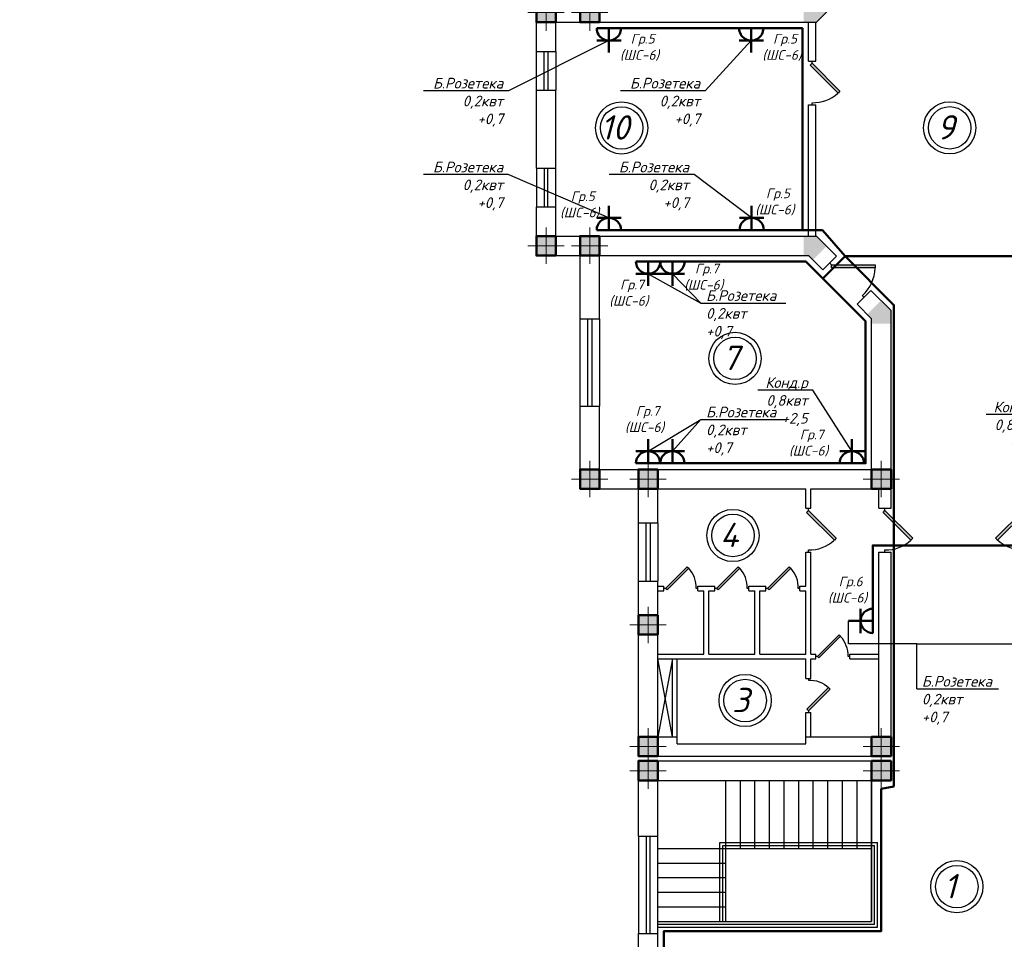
# Model space of a CAD drawing. Header units: millimetres. Extents: x 473009 to 2502882, y 456217 to 1153743.
# Tile 115 of 124: x 2104246 to 2124511, y 484619 to 503540. Entities that reach past the tile are written whole.
import ezdxf
from ezdxf import colors
from ezdxf.entities.mleader import LeaderData, LeaderLine
from ezdxf.math import Vec2, Vec3

# ---------------------------------------------------------------- set-up
doc = ezdxf.new("R2010")
doc.units = ezdxf.units.MM
doc.layers.add('kolonn', color=7, linetype='Continuous')
doc.layers.add('Электрика', color=1, linetype='Continuous', lineweight=50)
doc.styles.add('SPDS1', font='spds.shx', dxfattribs={"width": 0.8})
doc.styles.get("Standard").update_dxf_attribs({"font": 'isocpeui.ttf'})
doc.styles.add('style Ecuper', font='isocpeui.ttf', dxfattribs={"height": 220})
doc.styles.add('ГОСТ 300', font='isocpeui.ttf', dxfattribs={"height": 250})

# ---------------------------------------------------------------- blocks, each defined once
blk = doc.blocks.new('jfgjhsdf')
blk.add_hatch(color=1).paths.add_polyline_path([(-593, 731), (-637, 687), (0, 50), (44, 94)])
at = {"color": 1}
for p, q in [((0, 1000), (0, 950)), ((0, 50), (0, 0))]:
    blk.add_line(p, q, dxfattribs=at)
blk.add_lwpolyline([(0, 50), (-637, 687), (-593, 731), (44, 94), (0, 50)], dxfattribs=at)
blk.add_arc((-33, 130), 821, 87.662, 132.9147, dxfattribs=at)
blk = doc.blocks.new('ghsdd')
at = {"ltscale": 50}
h = blk.add_hatch(color=256, dxfattribs=at)
h.paths.add_polyline_path([(0, 200), (-200, 200), (-200, 0), (0, 0)])
h.paths.add_polyline_path([(200, 0), (200, 200), (0, 200), (0, 0)])
h.paths.add_polyline_path([(0, 0), (-200, 0), (-200, -200), (0, -200)])
h.paths.add_polyline_path([(0, 0), (0, -200), (200, -200), (200, 0)])
at = {"lineweight": 0}
for p, q in [((0, -374), (0, 374)), ((-374, 0), (374, 0))]:
    blk.add_line(p, q, dxfattribs=at)
at = {"lineweight": 50, "ltscale": 50}
blk.add_lwpolyline([(200, 200), (200, -200), (-200, -200), (-200, 200), (200, 200)], dxfattribs=at)
blk = doc.blocks.new('розетка')
at = {"layer": 'Электрика', "ltscale": 20}
for p, q in [((0, 250), (0, -250)), ((250, 250), (250, -250)), ((0, 0), (500, 0))]:
    blk.add_line(p, q, dxfattribs=at)
blk.add_arc((0, 0), 250, 270, 90, dxfattribs=at)
blk = doc.blocks.new('_None')

msp = doc.modelspace()

# ---------------------------------------------------------------- hatches: boundary and pattern name
at = {"layer": 'kolonn'}
h = msp.add_hatch(color=256, dxfattribs=at)
h.paths.add_polyline_path([(2121779, 505287.9), (2121779, 505187.9), (2121687.5, 505096.4), (2121970.4, 504813.6), (2122179, 505022.2), (2122179, 505287.9)])
h.paths.add_polyline_path([(2124987.5, 504813.6), (2125270.4, 505096.4), (2125179, 505187.9), (2125179, 505287.9), (2124779, 505287.9), (2124779, 505022.2)])
h.paths.add_polyline_path([(2126579, 503887.9), (2126479, 503887.9), (2126387.5, 503979.3), (2126104.7, 503696.4), (2126313.3, 503487.9), (2126579, 503487.9)])
h.paths.add_polyline_path([(2126579, 499087.9), (2126313.3, 499087.9), (2126104.7, 498879.3), (2126387.5, 498596.4), (2126479, 498687.9), (2126579, 498687.9)])
h.paths.add_polyline_path([(2125179, 497287.9), (2125179, 497387.9), (2125270.4, 497479.3), (2124987.5, 497762.1), (2124779, 497553.6), (2124779, 497287.9)])
h.paths.add_polyline_path([(2121687.5, 497479.3), (2121779, 497387.9), (2121779, 497287.9), (2122179, 497287.9), (2122179, 497553.6), (2121970.4, 497762.1)])
h.paths.add_polyline_path([(2120379, 498687.9), (2120479, 498687.9), (2120570.4, 498596.4), (2120853.2, 498879.3), (2120644.6, 499087.9), (2120379, 499087.9)])
h.paths.add_polyline_path([(2120570.4, 503979.3), (2120479, 503887.9), (2120379, 503887.9), (2120379, 503487.9), (2120644.6, 503487.9), (2120853.2, 503696.4)])

# ---------------------------------------------------------------- linework, layer by layer
at = {"lineweight": 30}
for p, q in [((2114879, 502887.9), (2114879, 503887.9)), ((2120644.6, 503487.9), (2121058.3, 503901.5)), ((2115279, 503487.9), (2120644.6, 503487.9)), ((2115279, 502887.9), (2115279, 503487.9)), ((2120479, 502687.9), (2120479, 503487.9)), ((2120629, 502687.9), (2120629, 503487.9)), ((2114879, 502887.9), (2115279, 502887.9)), ((2120479, 502687.9), (2120629, 502687.9)), ((2114879, 502087.9), (2115279, 502087.9)), ((2114879, 500487.9), (2114879, 502087.9)), ((2115279, 500487.9), (2115279, 502087.9)), ((2120479, 499087.9), (2120479, 501787.9)), ((2120479, 501787.9), (2120629, 501787.9)), ((2120629, 499087.9), (2120629, 501787.9)), ((2114879, 500487.9), (2115279, 500487.9)), ((2114879, 498687.9), (2114879, 499687.9)), ((2114879, 499687.9), (2115279, 499687.9)), ((2115279, 499087.9), (2115279, 499687.9)), ((2115279, 499087.9), (2120644.6, 499087.9)), ((2120644.6, 499087.9), (2121058.3, 498674.3)), ((2114879, 498687.9), (2115779, 498687.9)), ((2115779, 497387.9), (2115779, 498687.9)), ((2116179, 497387.9), (2116179, 498687.9)), ((2116179, 498687.9), (2120479, 498687.9)), ((2120479, 498687.9), (2120775.4, 498391.4)), ((2120775.4, 498391.4), (2121058.3, 498674.3)), ((2121482.5, 497684.3), (2121765.4, 497967.2)), ((2121765.4, 497967.2), (2122179, 497553.6)), ((2121482.5, 497684.3), (2121779, 497387.9)), ((2122179, 493487.9), (2122179, 497553.6)), ((2115779, 497387.9), (2116179, 497387.9)), ((2121779, 494287.9), (2121779, 497387.9)), ((2115779, 493887.9), (2115779, 495587.9)), ((2115779, 495587.9), (2116179, 495587.9)), ((2116179, 494287.9), (2116179, 495587.9)), ((2116179, 494287.9), (2121779, 494287.9)), ((2115779, 493887.9), (2116979, 493887.9)), ((2116979, 493187.9), (2116979, 493887.9)), ((2117379, 493187.9), (2117379, 493887.9)), ((2117379, 493887.9), (2120429, 493887.9)), ((2120429, 493487.9), (2120429, 493887.9)), ((2120529, 493487.9), (2120529, 493887.9)), ((2120529, 493887.9), (2121929, 493887.9)), ((2121929, 493487.9), (2121929, 493887.9)), ((2120429, 493487.9), (2120529, 493487.9)), ((2121929, 493487.9), (2122179, 493487.9)), ((2116979, 493187.9), (2117379, 493187.9)), ((2120429, 492587.9), (2120529, 492587.9)), ((2120429, 491887.9), (2120429, 492587.9)), ((2120529, 490487.9), (2120529, 492587.9)), ((2121929, 488787.9), (2121929, 492587.9)), ((2121929, 492587.9), (2122179, 492587.9)), ((2122179, 488387.9), (2122179, 492587.9)), ((2116979, 491987.9), (2117379, 491987.9)), ((2116979, 488387.9), (2116979, 491987.9)), ((2117379, 488787.9), (2117379, 491987.9)), ((2117379, 491887.9), (2117504, 491887.9)), ((2117504, 491787.9), (2117504, 491887.9)), ((2118204, 491787.9), (2118204, 491887.9)), ((2118204, 491887.9), (2118554, 491887.9)), ((2118554, 491787.9), (2118554, 491887.9)), ((2119254, 491787.9), (2119254, 491887.9)), ((2119254, 491887.9), (2119604, 491887.9)), ((2119604, 491787.9), (2119604, 491887.9)), ((2120304, 491787.9), (2120304, 491887.9)), ((2120304, 491887.9), (2120429, 491887.9)), ((2117379, 491787.9), (2117504, 491787.9)), ((2118204, 491787.9), (2118329, 491787.9)), ((2118329, 490487.9), (2118329, 491787.9)), ((2118429, 490487.9), (2118429, 491787.9)), ((2118429, 491787.9), (2118554, 491787.9)), ((2119254, 491787.9), (2119379, 491787.9)), ((2119379, 490487.9), (2119379, 491787.9)), ((2119479, 490487.9), (2119479, 491787.9)), ((2119479, 491787.9), (2119604, 491787.9)), ((2120304, 491787.9), (2120429, 491787.9)), ((2120429, 490487.9), (2120429, 491787.9)), ((2117379, 490487.9), (2118329, 490487.9)), ((2118429, 490487.9), (2119379, 490487.9)), ((2119479, 490487.9), (2120429, 490487.9)), ((2120529, 490487.9), (2120629, 490487.9)), ((2120629, 490387.9), (2120629, 490487.9)), ((2121329, 490387.9), (2121329, 490487.9)), ((2121329, 490487.9), (2121929, 490487.9)), ((2117379, 490387.9), (2120429, 490387.9)), ((2117679, 490387.9), (2117379, 488787.9)), ((2117679, 488787.9), (2117379, 490387.9)), ((2117679, 488787.9), (2117679, 490387.9)), ((2117779, 488637.9), (2117779, 490387.9)), ((2120429, 489987.9), (2120429, 490387.9)), ((2120529, 490387.9), (2120629, 490387.9)), ((2120529, 489987.9), (2120529, 490387.9)), ((2121329, 490387.9), (2121929, 490387.9)), ((2120429, 489987.9), (2120529, 489987.9)), ((2120429, 488637.9), (2120429, 489287.9)), ((2120429, 489287.9), (2120529, 489287.9)), ((2120529, 488787.9), (2120529, 489287.9)), ((2117379, 488787.9), (2117779, 488787.9)), ((2120429, 488787.9), (2121929, 488787.9)), ((2117779, 488637.9), (2120429, 488637.9)), ((2116979, 488387.9), (2122179, 488387.9)), ((2116979, 488287.9), (2122179, 488287.9)), ((2116979, 486737.9), (2116979, 488287.9)), ((2122179, 487887.9), (2122179, 488287.9)), ((2117379, 487887.9), (2122179, 487887.9)), ((2117379, 486737.9), (2117379, 487887.9)), ((2116979, 486737.9), (2117379, 486737.9)), ((2116979, 474887.9), (2116979, 484737.9)), ((2116979, 484737.9), (2117379, 484737.9)), ((2117379, 483337.9), (2117379, 484737.9))]:
    msp.add_line(p, q, dxfattribs=at)
at = {"color": 1}
for p, q in [((2114879, 502087.9), (2114879, 502887.9)), ((2115039, 502087.9), (2115039, 502887.9)), ((2115119, 502887.9), (2115119, 502087.9)), ((2115279, 502887.9), (2115279, 502087.9)), ((2114879, 500487.9), (2114879, 499687.9)), ((2115039, 500487.9), (2115039, 499687.9)), ((2115119, 499687.9), (2115119, 500487.9)), ((2115279, 499687.9), (2115279, 500487.9)), ((2115779, 495587.9), (2115779, 497387.9)), ((2115939, 495587.9), (2115939, 497387.9)), ((2116019, 497387.9), (2116019, 495587.9)), ((2116179, 497387.9), (2116179, 495587.9)), ((2116979, 491987.9), (2116979, 493187.9)), ((2117139, 491987.9), (2117139, 493187.9)), ((2117219, 493187.9), (2117219, 491987.9)), ((2117379, 493187.9), (2117379, 491987.9)), ((2116979, 486737.9), (2116979, 484737.9)), ((2117139, 486737.9), (2117139, 484737.9)), ((2117219, 484737.9), (2117219, 486737.9)), ((2117379, 484737.9), (2117379, 486737.9)), ((2118659, 484987.9), (2118659, 486607.9)), ((2118659, 486607.9), (2121899, 486607.9)), ((2121899, 484867.9), (2121899, 486607.9)), ((2118719, 484987.9), (2118719, 486547.9)), ((2118719, 486547.9), (2121839, 486547.9)), ((2121839, 484927.9), (2121839, 486547.9)), ((2117379, 484927.9), (2121839, 484927.9)), ((2117379, 484867.9), (2121899, 484867.9))]:
    msp.add_line(p, q, dxfattribs=at)
at = {"linetype": 'ByBlock', "lineweight": -2}
msp.add_line((2122709.1, 489773.7), (2122714.1, 489773.7), dxfattribs=at)
for p, q in [((2118779, 484987.9), (2118779, 487887.9)), ((2119079, 486487.9), (2119079, 487887.9)), ((2119379, 486487.9), (2119379, 487887.9)), ((2119679, 486487.9), (2119679, 487887.9)), ((2119979, 486487.9), (2119979, 487887.9)), ((2120279, 486487.9), (2120279, 487887.9)), ((2120579, 486487.9), (2120579, 487887.9)), ((2120879, 486487.9), (2120879, 487887.9)), ((2121179, 486487.9), (2121179, 487887.9)), ((2121479, 486487.9), (2121479, 487887.9)), ((2121779, 484987.9), (2121779, 487887.9)), ((2121779, 487887.9), (2121779, 484987.9)), ((2117379, 486487.9), (2121779, 486487.9)), ((2117379, 486187.9), (2118779, 486187.9)), ((2117379, 485887.9), (2118779, 485887.9)), ((2117379, 485587.9), (2118779, 485587.9)), ((2117379, 485287.9), (2118779, 485287.9)), ((2117379, 484987.9), (2121779, 484987.9))]:
    msp.add_line(p, q)
at = {"color": 1, "lineweight": 50}
for points in [[(2120354, 499212.9), (2120354, 503362.9), (2116371.9, 503362.9)], [(2116371.9, 499212.9), (2120766.1, 499212.9)], [(2121235, 498674.3), (2120766.1, 499212.9)], [(2117179, 498562.9), (2120427.2, 498562.9), (2120775.4, 498214.6), (2121235, 498674.3)], [(2121235, 498674.3), (2125722.9, 498674.3)], [(2122115.2, 492724.3), (2122240.2, 492724.3), (2122240.2, 497669.1), (2121235, 498674.3)], [(2117179, 494412.9), (2121654, 494412.9), (2121654, 497336.1), (2120775.4, 498214.6)], [(2122115.2, 492724.3), (2121804, 492724.3), (2121804, 491170.3)], [(2125154, 491170.3), (2125154, 492724.3), (2122240.2, 492724.3)], [(2122240.2, 487762.9), (2122240.2, 492724.3)], [(2122240.2, 487762.9), (2121979, 487714.2), (2121979, 484786.9), (2117504, 484786.9), (2117504, 483420.9), (2118910.2, 483420.9), (2118910.2, 482962.9)]]:
    msp.add_lwpolyline(points, dxfattribs=at)
for points in [[(2117179, 498312.9), (2118267.4, 497710.4)], [(2117179, 494662.9), (2118267.4, 495313.3)]]:
    msp.add_lwpolyline(points)
at = {"linetype": 'ByBlock', "lineweight": -2}
for points in [[(2122709.1, 490701.7), (2121304, 490701.7), (2121304, 491170.3)], [(2122709.1, 489773.7), (2122709.1, 490701.7)], [(2122714.1, 489773.7), (2124388.8, 489773.7)]]:
    msp.add_lwpolyline(points, dxfattribs=at)
at = {"linetype": 'ByBlock'}
msp.add_lwpolyline([(2122709.1, 490701.7), (2125654, 490701.7), (2125654, 491170.3)], dxfattribs=at)
at = {"color": 1}
for centre, radius in [((2116633.4, 501313), 537), ((2123386.4, 501315.8), 537), ((2116633.4, 501313), 437), ((2123386.4, 501315.8), 437), ((2118969, 496570.9), 537), ((2118969, 496570.9), 437), ((2118924.8, 492928.5), 537), ((2118924.8, 492928.5), 437), ((2119176, 489531.4), 537), ((2119176, 489531.4), 437), ((2123532.8, 485702.1), 537), ((2123532.8, 485702.1), 437)]:
    msp.add_circle(centre, radius, dxfattribs=at)

# ---------------------------------------------------------------- block references
for p, xscale, yscale, zscale, rotation in [((2120554, 502687.9), 0.8999999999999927, 0.8999999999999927, 0.8999999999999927, 180), ((2120479, 493487.9), 0.8999999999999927, 0.8999999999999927, 0.8999999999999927, 180), ((2122054, 493487.9), 0.8999999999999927, 0.8999999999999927, 0.8999999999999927, 180), ((2124904, 493487.9), -0.8999999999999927, 0.8999999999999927, 0.8999999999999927, 180), ((2117504, 491837.9), 0.6999999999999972, 0.6999999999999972, 0.6999999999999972, 270), ((2118554, 491837.9), 0.6999999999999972, 0.6999999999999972, 0.6999999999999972, 270), ((2119604, 491837.9), 0.6999999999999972, 0.6999999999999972, 0.6999999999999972, 270), ((2120629, 490437.9), 0.6999999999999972, 0.6999999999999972, 0.6999999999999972, 270)]:
    msp.add_blockref('jfgjhsdf', p, dxfattribs=dict(xscale=xscale, yscale=yscale, zscale=zscale, rotation=rotation))
at = {"rotation": 225.0000000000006}
msp.add_blockref('jfgjhsdf', (2120916.8, 498532.8), dxfattribs=at)
at = {"xscale": -0.6999999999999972, "yscale": 0.6999999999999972, "zscale": 0.6999999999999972}
msp.add_blockref('jfgjhsdf', (2120479, 489287.9), dxfattribs=at)
at = {"layer": 'kolonn'}
for p in [(2115079, 503687.9), (2115979, 503687.9), (2115079, 498887.9), (2115979, 498887.9), (2115979, 494087.9), (2117179, 494087.9), (2121979, 494087.9), (2117179, 491087.9), (2117179, 488587.9), (2121979, 488587.9), (2117179, 488087.9), (2121979, 488087.9)]:
    msp.add_blockref('ghsdd', p, dxfattribs=at)
at = {"layer": 'Электрика'}
for p, rotation in [((2116371.9, 503362.9), 270), ((2119302.7, 503362.9), 270), ((2116371.9, 499212.9), 90), ((2119309.5, 499212.9), 90), ((2117179, 498562.9), 270), ((2117679, 498562.9), 270), ((2117179, 494412.9), 90), ((2117679, 494412.9), 90), ((2121372.8, 494412.9), 90), ((2121804, 491170.3), 180)]:
    msp.add_blockref('розетка', p, dxfattribs=dict(at, rotation=rotation))

# ---------------------------------------------------------------- texts
at = {"color": 1}
for s, p in [('10', (2116197.7, 501073.4)), ('9', (2123120, 501076.2)), ('7', (2118702.6, 496331.3)), ('4', (2118658.4, 492689)), ('3', (2118909.6, 489291.9)), ('1', (2123266.4, 485462.5))]:
    msp.add_text(s, height=500, dxfattribs=at).set_placement(p)
for s, insert, char_height, width, attachment_point, style in [(' Гр.5\\P(ШC-6)', (2117003.2, 502971.9), 200, 6377.27, 5, 'ГОСТ 300'), (' Гр.5\\P(ШC-6)', (2119934, 502971.9), 200, 6377.27, 5, 'ГОСТ 300'), (' Гр.5\\P(ШC-6)', (2115770.9, 499731.1), 200, 6377.27, 5, 'ГОСТ 300'), (' Гр.5\\P(ШC-6)', (2119786.9, 499790.5), 200, 6377.27, 5, 'ГОСТ 300'), (' Гр.7\\P(ШC-6)', (2118324.6, 498243.2), 200, 6377.27, 5, 'ГОСТ 300'), (' Гр.7\\P(ШC-6)', (2116782.4, 497913.1), 200, 6377.27, 5, 'ГОСТ 300'), (' Гр.7\\P(ШC-6)', (2117106.4, 495312.5), 200, 6377.27, 5, 'ГОСТ 300'), (' Гр.7\\P(ШC-6)', (2120482.3, 494829.4), 200, 6377.27, 5, 'ГОСТ 300'), (' Гр.6\\P(ШC-6)', (2121283.4, 491805), 200, 6377.27, 5, 'ГОСТ 300'), ('{\\C1;Б.Розетека\\P0,2квт\\P+0,7}', (2122814.1, 490037.7), 220, 1941.264, 1, 'style Ecuper')]:
    msp.add_mtext(s, dxfattribs=dict(insert=insert, char_height=char_height, width=width, attachment_point=attachment_point, style=style))
at = {"color": 7, "ltscale": 2, "insert": (513015.9, 476034.8), "char_height": 250, "width": 17719.705, "attachment_point": 4, "line_spacing_factor": 1.44, "style": 'SPDS1'}
msp.add_mtext('\\pi7954.85267;{\\L\\C256;Общие данные\\P\\pi0;\\l    1.Настоящий проект электроосвещения и электрооборудования здания выполнен на основании следующих исходных данных разделов: АР, ОВ, ОС, ТХ. \\PВРУ-1- Ру =116,2кВт; \\P             Рр =98,7кВт.\\P    2.Проектом предусмотрено рабочее (общее, местное) ремонтное и аварийное освещение.\\P    3.Общее рабочее освещение предусматривается стационарными светодиодными светильниками. Выбор типа светильников производился в соответствии с назначением помещений, характеристикой среды и требованиями архитектурного оформления.\\P   4.Освещенность помещений принята согласно нормам и правилам КМК2.01.05-98.\\P   5.Управление рабочим освещением осуществляется выключателями, установленными по месту в помещениях .\\P   6.Аварийное освещение предусматривается по линиям проходов и выходов из здания. Светильники аварийного освещения выделяются из числа светильников общего рабочего освещения и питаются от сети аварийного освещения.\\P   7.Включение светильников общего и аварийного освещения раздельное.\\P  8.Групповая осветительная сеть выполняется кабелем марки ВВГнг-0,66  в ПВХ гофротрубе за подвесным потолком, в плитах перекрытий.   \\P     9.Силовыми электроприемниками являются  технологическое,  сантехническое оборудование. Номинальная мощность установленных электроприемников принята в соответствии с заданиями технологической, вентиляционной частей проекта. \\PРасчетная мощность силовых электроприемников определена методом коэффициентов спроса по характерным группам электроприемников (на основании рекомендаций КМК). . Отключение общей вентиляции при пожаре осуществляется поступлением сигнала на магнитный пускатель "МП".\\P     10.Силовая распределительная сеть выполняется кабелем ВВГнг, проложенная за подвесным потолком в ПВХ гофротрубе и скрыто в ПВХ трубе под слоем штукатурки. \\P     11.Силовые распределительные пункты приняты с автоматическими выключателями на отходящих линиях. Щиты принять навесными. В качестве главного распределительного щита принята панель ПР. Магистральные сети выполняются кабелем марки ВВГнг, проложенные в гофрированных трубах ПВХ, на скобах.\\P    12.Для защиты от поражения электрическим током предусматривается следующие виды заземления :\\P     Заземление всех корпусов электроприемников выполняется в однофазной сети третьим  заземляющим проводом,в трехфазной-пятым заземляющим проводом.\\PВ проекте принята система заземления TN-S. Ввод в здание должен быть предусмотрен пятижильным кабелем. Пятая жила соединяется с заземленной нейтралью источника.\\P    13. Опасные зоны на объекте отсутствуют\\C5;.\\P    }14. {\\C256;Монтаж выполнить в соответствии с ПУЭ и КМК3.05.06-97.}', dxfattribs=at)

# ---------------------------------------------------------------- leaders
ml = msp.add_multileader_mtext('Standard')
ml.set_content('{\\C1;Б.Розетека\\P0,2квт\\P+0,7}', color=256, style='style Ecuper')
ml.set_leader_properties()
ml.set_arrow_properties(name='NONE')
ml.build(insert=Vec2(0, 0))
ml.multileader.update_dxf_attribs({"text_left_attachment_type": 6, "text_right_attachment_type": 6, "dogleg_length": 0.1, "arrow_head_size": 150})
ctx = ml.context
ctx.base_point, ctx.char_height, ctx.arrow_head_size, ctx.landing_gap_size, ctx.plane_origin = Vec3(2112156.7, 502080), 220, 150, 100, Vec3(2113037.7, 497977.8)
ctx.left_attachment, ctx.right_attachment, ctx.text_align_type = 6, 6, 2
notes = []
notes.append((ctx, [(1, (1, 1, 0), (2114303, 502080), (-1, 0), 5, [(0, [(2116371.9, 503112.9)], 0, [])])]))
ctx.mtext.insert, ctx.mtext.width, ctx.mtext.alignment, ctx.mtext.flow_direction = Vec3(2114198, 502344), 1941.264, 3, 5
ml = msp.add_multileader_mtext('Standard')
ml.set_content('{\\C1;Б.Розетека\\P0,2квт\\P+0,7}', color=256, style='style Ecuper')
ml.set_leader_properties()
ml.set_arrow_properties(name='NONE')
ml.build(insert=Vec2(0, 0))
ml.multileader.update_dxf_attribs({"text_left_attachment_type": 6, "text_right_attachment_type": 6, "dogleg_length": 0.1, "arrow_head_size": 150})
ctx = ml.context
ctx.base_point, ctx.char_height, ctx.arrow_head_size, ctx.landing_gap_size, ctx.plane_origin = Vec3(2116209.8, 502080), 220, 150, 100, Vec3(2115968.4, 497977.8)
ctx.left_attachment, ctx.right_attachment, ctx.text_align_type = 6, 6, 2
notes.append((ctx, [(1, (1, 1, 0), (2118356, 502080), (-1, 0), 5, [(0, [(2119302.7, 503112.9)], 0, [])])]))
ctx.mtext.insert, ctx.mtext.width, ctx.mtext.alignment, ctx.mtext.flow_direction = Vec3(2118251, 502344), 1941.264, 3, 5
ml = msp.add_multileader_mtext('Standard')
ml.set_content('{\\C1;Б.Розетека\\P0,2квт\\P+0,7}', color=256, style='style Ecuper')
ml.set_leader_properties()
ml.set_arrow_properties(name='NONE')
ml.build(insert=Vec2(0, 0))
ml.multileader.update_dxf_attribs({"text_left_attachment_type": 6, "text_right_attachment_type": 6, "dogleg_length": 0.1, "arrow_head_size": 150})
ctx = ml.context
ctx.base_point, ctx.char_height, ctx.arrow_head_size, ctx.landing_gap_size, ctx.plane_origin = Vec3(2112155.8, 500355.1), 220, 150, 100, Vec3(2114502.2, 496252.9)
ctx.left_attachment, ctx.right_attachment, ctx.text_align_type = 6, 6, 2
notes.append((ctx, [(1, (1, 1, 0), (2114302.1, 500355.1), (-1, 0), 5, [(0, [(2116371.9, 499462.9)], 0, [])])]))
ctx.mtext.insert, ctx.mtext.width, ctx.mtext.alignment, ctx.mtext.flow_direction = Vec3(2114197.1, 500619.1), 1941.264, 3, 5
ml = msp.add_multileader_mtext('Standard')
ml.set_content('{\\C1;Б.Розетека\\P0,2квт\\P+0,7}', color=256, style='style Ecuper')
ml.set_leader_properties()
ml.set_arrow_properties(name='NONE')
ml.build(insert=Vec2(0, 0))
ml.multileader.update_dxf_attribs({"text_left_attachment_type": 6, "text_right_attachment_type": 6, "dogleg_length": 0.1, "arrow_head_size": 150})
ctx = ml.context
ctx.base_point, ctx.char_height, ctx.arrow_head_size, ctx.landing_gap_size, ctx.plane_origin = Vec3(2115981.1, 500355.1), 220, 150, 100, Vec3(2116862, 496252.9)
ctx.left_attachment, ctx.right_attachment, ctx.text_align_type = 6, 6, 2
notes.append((ctx, [(1, (1, 1, 0), (2118127.3, 500355.1), (-1, 0), 5, [(0, [(2119309.5, 499462.9)], 0, [])])]))
ctx.mtext.insert, ctx.mtext.width, ctx.mtext.alignment, ctx.mtext.flow_direction = Vec3(2118022.3, 500619.1), 1941.264, 3, 5
ml = msp.add_multileader_mtext('Standard')
ml.set_content('{\\C1;Б.Розетека\\P0,2квт\\P+0,7}', color=256, style='style Ecuper')
ml.set_leader_properties()
ml.set_arrow_properties(name='NONE')
ml.build(insert=Vec2(0, 0))
ml.multileader.update_dxf_attribs({"text_left_attachment_type": 6, "text_right_attachment_type": 6, "dogleg_length": 0.1, "arrow_head_size": 150})
ctx = ml.context
ctx.base_point, ctx.char_height, ctx.arrow_head_size, ctx.landing_gap_size, ctx.plane_origin = Vec3(2118272.4, 497710.4), 220, 150, 100, Vec3(2114809.2, 493850.1)
ctx.left_attachment, ctx.right_attachment = 6, 6
notes.append((ctx, [(0, (1, 1, 0), (2118267.4, 497710.4), (1, 0), 5, [(0, [(2117679, 498312.9)], 0, [])])]))
ctx.mtext.insert, ctx.mtext.width, ctx.mtext.flow_direction = Vec3(2118372.4, 497974.4), 1941.264, 5
ml = msp.add_multileader_mtext('Standard')
ml.set_content('{\\C1;Конд.р\\P0,8квт\\P+2,5}', color=256, style='style Ecuper')
ml.set_leader_properties()
ml.set_arrow_properties(name='NONE')
ml.build(insert=Vec2(0, 0))
ml.multileader.update_dxf_attribs({"text_left_attachment_type": 6, "text_right_attachment_type": 6, "dogleg_length": 0.1, "arrow_head_size": 150})
ctx = ml.context
ctx.base_point, ctx.char_height, ctx.arrow_head_size, ctx.landing_gap_size, ctx.plane_origin = Vec3(2118422.4, 495919.2), 220, 150, 100, Vec3(2119398.7, 491536.9)
ctx.left_attachment, ctx.right_attachment, ctx.text_align_type = 6, 6, 2
notes.append((ctx, [(1, (1, 1, 0), (2120568.7, 495919.2), (-1, 0), 5, [(0, [(2121372.8, 494662.9)], 0, [])])]))
ctx.mtext.insert, ctx.mtext.width, ctx.mtext.alignment, ctx.mtext.flow_direction = Vec3(2120463.7, 496183.2), 1941.264, 3, 5
ml = msp.add_multileader_mtext('Standard')
ml.set_content('{\\C1;Конд.р\\P0,8квт\\P+2,5}', color=256, style='style Ecuper')
ml.set_leader_properties()
ml.set_arrow_properties(name='NONE')
ml.build(insert=Vec2(0, 0))
ml.multileader.update_dxf_attribs({"text_left_attachment_type": 6, "text_right_attachment_type": 6, "dogleg_length": 0.1, "arrow_head_size": 150})
ctx = ml.context
ctx.base_point, ctx.char_height, ctx.arrow_head_size, ctx.landing_gap_size, ctx.plane_origin = Vec3(2123119.4, 495417.7), 220, 150, 100, Vec3(2124095.7, 491536.9)
ctx.left_attachment, ctx.right_attachment, ctx.text_align_type = 6, 6, 2
notes.append((ctx, [(1, (1, 1, 0), (2125265.7, 495417.7), (-1, 0), 5, [(0, [(2126069.7, 494662.9)], 0, [])])]))
ctx.mtext.insert, ctx.mtext.width, ctx.mtext.alignment, ctx.mtext.flow_direction = Vec3(2125160.7, 495681.7), 1941.264, 3, 5
ml = msp.add_multileader_mtext('Standard')
ml.set_content('{\\C1;Б.Розетека\\P0,2квт\\P+0,7}', color=256, style='style Ecuper')
ml.set_leader_properties()
ml.set_arrow_properties(name='NONE')
ml.build(insert=Vec2(0, 0))
ml.multileader.update_dxf_attribs({"text_left_attachment_type": 6, "text_right_attachment_type": 6, "dogleg_length": 0.1, "arrow_head_size": 150})
ctx = ml.context
ctx.base_point, ctx.char_height, ctx.arrow_head_size, ctx.landing_gap_size, ctx.plane_origin = Vec3(2118272.4, 495313.3), 220, 150, 100, Vec3(2114809.2, 491452.9)
ctx.left_attachment, ctx.right_attachment = 6, 6
notes.append((ctx, [(0, (1, 1, 0), (2118267.4, 495313.3), (1, 0), 5, [(0, [(2117679, 494662.9)], 0, [])])]))
ctx.mtext.insert, ctx.mtext.width, ctx.mtext.flow_direction = Vec3(2118372.4, 495577.3), 1941.264, 5
for ctx, leaders in notes:
    for number, flags, end, landing, length, lines in leaders:
        leader = LeaderData()
        leader.index, (leader.has_last_leader_line, leader.has_dogleg_vector, leader.attachment_direction) = number, flags
        leader.last_leader_point, leader.dogleg_vector, leader.dogleg_length = Vec3(end), Vec3(landing), length
        for number, points, colour, breaks in lines:
            line = LeaderLine()
            line.index, line.vertices, line.color, line.breaks = number, Vec3.list(points), colors.encode_raw_color(colour), breaks
            leader.lines.append(line)
        ctx.leaders.append(leader)

doc.saveas('drawing.dxf')
